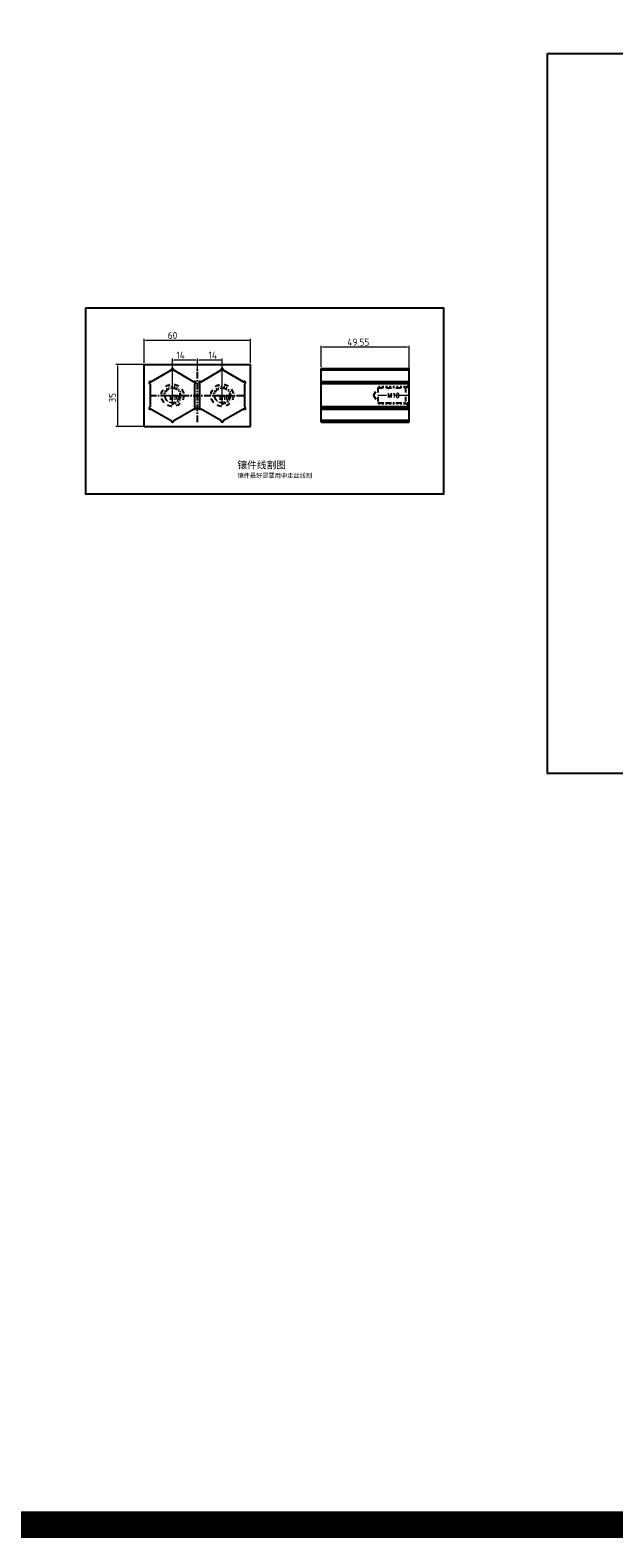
# Model space of a CAD drawing. Extents: x 1716 to 4936, y -1353 to -42.
# Tile 25 of 32: x 3284 to 3613, y -1353 to -503. Entities that reach past the tile are written whole.
import ezdxf
from ezdxf.enums import TextEntityAlignment as Align

# ---------------------------------------------------------------- set-up
doc = ezdxf.new("R2010")
doc.units = 0
doc.header["$LTSCALE"] = 25.4
doc.header["$MEASUREMENT"] = 0
doc.linetypes.add('CENTER', pattern=[50.8, 31.75, -6.35, 6.35, -6.35])
doc.linetypes.add('HIDDEN', pattern=[0.2, 0.1, -0.1])
doc.layers.get('0').update_dxf_attribs({"linetype": 'CONTINUOUS'})
doc.layers.get('DEFPOINTS').update_dxf_attribs({"linetype": 'CONTINUOUS'})
doc.layers.add('DEFAULT_2', color=8, linetype='HIDDEN')
doc.layers.add('screw', color=33, linetype='CONTINUOUS', lineweight=13)
doc.styles.add('SEISO_TTF', font='txt')
doc.styles.add('TXT', font='txt.shx', dxfattribs={"bigfont": 'gbcbig.shx'})
doc.dimstyles.new('STANDARD$0', dxfattribs={"dimscale": 4, "dimtxt": 1, "dimasz": 0.2, "dimexe": 0.2, "dimexo": 0.2, "dimgap": 0.2, "dimtad": 1, "dimdec": 1, "dimzin": 9, "dimdsep": 46, "dimtxsty": 'SEISO_TTF', "dimcen": 2, "dimclrd": 256, "dimclre": 256, "dimclrt": 256, "dimadec": 4, "dimazin": 2, "dimtfac": 1, "dimtdec": 1, "dimtmove": 0, "dimatfit": 3, "dimfxl": 0, "dimtolj": 1, "dimtzin": 0, "dimlwd": 9, "dimlwe": 9, "dimarcsym": 0})

# ---------------------------------------------------------------- blocks, each defined once
blk = doc.blocks.new('screw_m10_g')
at = {"layer": 'screw', "color": 1, "linetype": 'CENTER', "ltscale": 0.310989}
for p, q in [((-5.5, 0), (5.5, 0)), ((0, -5.5), (0, 5.5))]:
    blk.add_line(p, q, dxfattribs=at)
at = {"layer": 'screw', "linetype": 'HIDDEN', "ltscale": 0.310989}
blk.add_circle((0, 0), 4.25, dxfattribs=at)
at = {"layer": 'screw', "color": 92, "linetype": 'HIDDEN', "ltscale": 0.310989}
blk.add_arc((0, 0), 5, 270, 180, dxfattribs=at)
at = {"layer": 'screw', "color": 6, "style": 'TXT'}
blk.add_text('M10', height=2, dxfattribs=at).set_placement((-1.7, -2.5))
blk = doc.blocks.new('*D246')
at = {"linetype": 'Continuous', "lineweight": 9}
for p, q in [((3348.11, -690.26), (3348.11, -676.74)), ((3407.31, -677.54), (3348.91, -677.54)), ((3408.11, -690.26), (3408.11, -676.74))]:
    blk.add_line(p, q, dxfattribs=at)
for points in [[(3348.91, -677.4), (3348.91, -677.67), (3348.11, -677.54)], [(3407.31, -677.4), (3407.31, -677.67), (3408.11, -677.54)]]:
    blk.add_solid(points)
at = {"layer": 'DEFPOINTS', "color": 0}
for p in [(3348.11, -677.54), (3348.11, -691.06), (3408.11, -691.06)]:
    blk.add_point(p, dxfattribs=at)
at = {"insert": (3364.13, -674.74), "char_height": 4, "attachment_point": 5, "style": 'SEISO_TTF'}
blk.add_mtext('\\A1;60', dxfattribs=at)
blk = doc.blocks.new('*D247')
at = {"linetype": 'Continuous', "lineweight": 9}
for p, q in [((3352.25, -691.06), (3332.28, -691.06)), ((3333.08, -691.86), (3333.08, -725.26)), ((3349.35, -726.06), (3332.28, -726.06))]:
    blk.add_line(p, q, dxfattribs=at)
for points in [[(3332.94, -691.86), (3333.21, -691.86), (3333.08, -691.06)], [(3332.94, -725.26), (3333.21, -725.26), (3333.08, -726.06)]]:
    blk.add_solid(points)
at = {"layer": 'DEFPOINTS', "color": 0}
for p in [(3353.05, -691.06), (3333.08, -726.06), (3350.15, -726.06)]:
    blk.add_point(p, dxfattribs=at)
at = {"insert": (3330.28, -709.88), "char_height": 4, "attachment_point": 5, "rotation": 90, "style": 'SEISO_TTF'}
blk.add_mtext('\\A1;35', dxfattribs=at)
blk = doc.blocks.new('*D248')
at = {"linetype": 'Continuous', "lineweight": 9}
for p, q in [((3447.79, -692.68), (3447.79, -680.54)), ((3496.54, -681.34), (3448.59, -681.34)), ((3497.34, -693.31), (3497.34, -680.54))]:
    blk.add_line(p, q, dxfattribs=at)
for points in [[(3448.59, -681.21), (3448.59, -681.48), (3447.79, -681.34)], [(3496.54, -681.21), (3496.54, -681.48), (3497.34, -681.34)]]:
    blk.add_solid(points)
at = {"layer": 'DEFPOINTS', "color": 0}
for p in [(3447.79, -681.34), (3447.79, -693.48), (3497.34, -694.11)]:
    blk.add_point(p, dxfattribs=at)
at = {"insert": (3468.79, -678.54), "char_height": 4, "attachment_point": 5, "style": 'SEISO_TTF'}
blk.add_mtext('\\A1;49.55', dxfattribs=at)
blk = doc.blocks.new('*D249')
at = {"linetype": 'Continuous', "lineweight": 9}
for p, q in [((3378.11, -694.66), (3378.11, -687.85)), ((3392.11, -705.44), (3392.11, -687.85)), ((3391.31, -688.65), (3378.91, -688.65))]:
    blk.add_line(p, q, dxfattribs=at)
for points in [[(3378.91, -688.51), (3378.91, -688.78), (3378.11, -688.65)], [(3391.31, -688.51), (3391.31, -688.78), (3392.11, -688.65)]]:
    blk.add_solid(points)
at = {"layer": 'DEFPOINTS', "color": 0}
for p in [(3378.11, -688.65), (3378.11, -695.46), (3392.11, -706.24)]:
    blk.add_point(p, dxfattribs=at)
at = {"insert": (3386.8, -685.85), "char_height": 4, "attachment_point": 5, "style": 'SEISO_TTF'}
blk.add_mtext('\\A1;14', dxfattribs=at)
blk = doc.blocks.new('*D250')
at = {"linetype": 'Continuous', "lineweight": 9}
for p, q in [((3364.11, -704.94), (3364.11, -687.85)), ((3378.11, -694.66), (3378.11, -687.85)), ((3377.31, -688.65), (3364.91, -688.65))]:
    blk.add_line(p, q, dxfattribs=at)
for points in [[(3364.91, -688.51), (3364.91, -688.78), (3364.11, -688.65)], [(3377.31, -688.51), (3377.31, -688.78), (3378.11, -688.65)]]:
    blk.add_solid(points)
at = {"layer": 'DEFPOINTS', "color": 0}
for p in [(3364.11, -688.65), (3378.11, -695.46), (3364.11, -705.74)]:
    blk.add_point(p, dxfattribs=at)
at = {"insert": (3368.67, -685.85), "char_height": 4, "attachment_point": 5, "style": 'SEISO_TTF'}
blk.add_mtext('\\A1;14', dxfattribs=at)

msp = doc.modelspace()

# ---------------------------------------------------------------- linework, layer by layer
at = {"color": 7, "linetype": 'Continuous'}
for p, q in [((3348.109, -726.062), (3348.109, -691.062)), ((3348.109, -691.062), (3408.109, -691.062)), ((3408.109, -726.062), (3408.109, -691.062)), ((3447.785, -693.483), (3497.338, -693.483)), ((3447.785, -723.64), (3447.785, -693.484)), ((3497.338, -694.112), (3447.785, -694.112)), ((3497.338, -694.384), (3447.785, -694.384)), ((3497.338, -723.64), (3497.338, -693.484)), ((3447.785, -700.736), (3497.338, -700.736)), ((3497.338, -701.831), (3447.785, -701.831)), ((3497.338, -702.087), (3447.785, -702.087)), ((3497.338, -715.036), (3447.785, -715.036)), ((3497.338, -715.293), (3447.785, -715.293)), ((3447.785, -716.387), (3497.338, -716.387)), ((3348.109, -726.062), (3408.109, -726.062)), ((3497.338, -722.739), (3447.785, -722.739)), ((3497.338, -723.011), (3447.785, -723.011)), ((3447.785, -723.64), (3497.338, -723.64))]:
    msp.add_line(p, q, dxfattribs=at)
at = {"color": 2, "linetype": 'Continuous'}
for p, q in [((3363.399, -694.384), (3352.185, -700.859)), ((3376.032, -700.859), (3364.818, -694.384)), ((3380.186, -700.859), (3391.4, -694.384)), ((3392.818, -694.384), (3404.033, -700.859)), ((3351.476, -702.087), (3351.476, -715.036)), ((3376.741, -715.036), (3376.741, -702.087)), ((3379.476, -715.036), (3379.476, -702.087)), ((3404.742, -702.087), (3404.742, -715.036)), ((3352.185, -716.265), (3363.399, -722.739)), ((3364.818, -722.739), (3376.032, -716.265)), ((3391.4, -722.739), (3380.186, -716.265)), ((3404.033, -716.265), (3392.818, -722.739))]:
    msp.add_line(p, q, dxfattribs=at)
at = {"color": 1, "linetype": 'CENTER', "ltscale": 0.004749}
for p, q in [((3378.109, -723.64), (3378.109, -693.483)), ((3351.223, -708.562), (3404.994, -708.562))]:
    msp.add_line(p, q, dxfattribs=at)
at = {"color": 4, "const_width": 15}
msp.add_lwpolyline([(1723.528, -49.411), (4928.784, -49.411), (4928.784, -1345.013), (1723.528, -1345.013)], close=True, dxfattribs=at)
for points in [[(3575.368, -515.796), (4182.469, -515.796), (4182.469, -921.691), (3575.368, -921.691)], [(3315.296, -659.128), (3516.836, -659.128), (3516.836, -764.186), (3315.296, -764.186)]]:
    msp.add_lwpolyline(points, close=True)
at = {"color": 2, "linetype": 'Continuous'}
for centre, radius, start, end in [((3363.259, -694.14), 0.281, 300, 5.684261), ((3364.109, -694.056), 0.573, 354.315739, 185.684261), ((3364.959, -694.14), 0.281, 174.315739, 240), ((3391.259, -694.14), 0.281, 300, 5.684261), ((3392.109, -694.056), 0.573, 354.315739, 185.684261), ((3392.959, -694.14), 0.281, 174.315739, 240), ((3351.546, -701.309), 0.573, 54.315739, 245.684261), ((3351.194, -702.087), 0.281, 0, 65.684261), ((3352.044, -700.615), 0.281, 234.315739, 300), ((3376.173, -700.615), 0.281, 240, 305.684261), ((3376.671, -701.309), 0.573, 294.315739, 125.684261), ((3377.023, -702.087), 0.281, 114.315739, 180), ((3379.547, -701.309), 0.573, 54.315739, 245.684261), ((3379.195, -702.087), 0.281, 0, 65.684261), ((3380.045, -700.615), 0.281, 234.315739, 300), ((3404.173, -700.615), 0.281, 240, 305.684261), ((3404.672, -701.309), 0.573, 294.315739, 125.684261), ((3405.023, -702.087), 0.281, 114.315739, 180), ((3351.546, -715.815), 0.573, 114.315739, 305.684261), ((3351.194, -715.036), 0.281, 294.315739, 0), ((3352.044, -716.508), 0.281, 60, 125.684261), ((3376.173, -716.508), 0.281, 54.315739, 120), ((3376.671, -715.815), 0.573, 234.315739, 65.684261), ((3377.023, -715.036), 0.281, 180, 245.684261), ((3379.547, -715.815), 0.573, 114.315739, 305.684261), ((3379.195, -715.036), 0.281, 294.315739, 0), ((3380.045, -716.508), 0.281, 60, 125.684261), ((3404.173, -716.508), 0.281, 54.315739, 120), ((3404.672, -715.815), 0.573, 234.315739, 65.684261), ((3405.023, -715.036), 0.281, 180, 245.684261), ((3363.259, -722.983), 0.281, 354.315739, 60), ((3364.109, -723.068), 0.573, 174.315739, 5.684261), ((3364.959, -722.983), 0.281, 120, 185.684261), ((3391.259, -722.983), 0.281, 354.315739, 60), ((3392.959, -722.983), 0.281, 120, 185.684261)]:
    msp.add_arc(centre, radius, start, end, dxfattribs=at)
at = {"color": 7, "linetype": 'Continuous'}
msp.add_arc((3392.109, -723.068), 0.573, 174.315739, 5.684261, dxfattribs=at)
at = {"layer": 'DEFAULT_2', "color": 8, "linetype": 'HIDDEN'}
for p, q in [((3497.338, -700.859), (3447.785, -700.859)), ((3497.338, -700.896), (3447.785, -700.896)), ((3477.338, -708.562), (3479.792, -704.312)), ((3479.792, -704.312), (3479.792, -712.812)), ((3479.792, -704.312), (3495.338, -704.312)), ((3495.338, -704.312), (3497.338, -702.312)), ((3495.338, -704.312), (3495.338, -712.812)), ((3477.338, -708.562), (3479.792, -712.812)), ((3479.792, -712.812), (3495.338, -712.812)), ((3495.338, -712.812), (3497.338, -714.812)), ((3497.338, -716.227), (3447.785, -716.227)), ((3497.338, -716.28), (3447.785, -716.28))]:
    msp.add_line(p, q, dxfattribs=at)
for centre, radius in [((3364.109, -708.562), 6.25), ((3364.109, -708.562), 4.25), ((3392.109, -708.562), 6.25), ((3392.109, -708.562), 4.25)]:
    msp.add_circle(centre, radius, dxfattribs=at)
at = {"layer": 'screw', "color": 92, "linetype": 'HIDDEN', "ltscale": 0.4}
for p, q in [((3497.338, -703.562), (3479.792, -703.562)), ((3497.338, -713.562), (3479.792, -713.562))]:
    msp.add_line(p, q, dxfattribs=at)
at = {"layer": 'screw', "color": 8, "linetype": 'HIDDEN', "ltscale": 0.4}
for p, q in [((3497.338, -704.312), (3479.792, -704.312)), ((3497.338, -712.812), (3479.792, -712.812))]:
    msp.add_line(p, q, dxfattribs=at)
at = {"layer": 'screw', "color": 1, "linetype": 'CENTER', "ltscale": 0.009843}
msp.add_line((3497.338, -708.562), (3479.792, -708.562), dxfattribs=at)

# ---------------------------------------------------------------- block references
at = {"layer": 'screw'}
for p in [(3364.109, -708.562), (3392.109, -708.562)]:
    msp.add_blockref('screw_m10_g', p, dxfattribs=at)

# ---------------------------------------------------------------- texts
at = {"insert": (3400.714, -745.805), "char_height": 4, "width": 65.28276, "attachment_point": 1}
msp.add_mtext('{\\fSimSun|b0|i0|c134|p2;镶件线割图\\P\\H0.625x;镶件最好是要用中走丝线割}', dxfattribs=at)
at = {"layer": 'screw', "color": 6, "linetype": 'HIDDEN', "ltscale": 0.4, "style": 'TXT'}
msp.add_text('M10', height=2.5, dxfattribs=at).set_placement((3488.565, -708.562), align=Align.MIDDLE)

# ---------------------------------------------------------------- dimensions: what is measured, and where the dimension line sits
for base, p1, p2, picture, middle in [((3348.109, -677.538), (3408.109, -691.062), (3348.109, -691.062), '*D246', (3364.129, -677.538)), ((3447.785, -681.345), (3497.338, -694.112), (3447.785, -693.483), '*D248', (3468.795, -681.345)), ((3364.109, -688.647), (3378.109, -695.458), (3364.109, -705.743), '*D250', (3368.671, -688.647)), ((3378.109, -688.647), (3392.109, -706.239), (3378.109, -695.458), '*D249', (3386.802, -688.647))]:
    dim = msp.add_linear_dim(base=base, p1=p1, p2=p2, dimstyle='STANDARD$0', override={"dimdec": 2, "dimtdec": 2, "dimarcsym": 1})
    dim.commit()
    dim.dimension.update_dxf_attribs({"geometry": picture, "text_midpoint": middle, "dimtype": 160})
dim = msp.add_linear_dim(base=(3333.077, -726.062), p1=(3353.052, -691.062), p2=(3350.147, -726.062), angle=90, dimstyle='STANDARD$0', override={"dimdec": 2, "dimtdec": 2, "dimarcsym": 1})
dim.commit()
dim.dimension.update_dxf_attribs({"geometry": '*D247', "text_midpoint": (3333.077, -709.878), "dimtype": 160})

doc.saveas('drawing.dxf')
